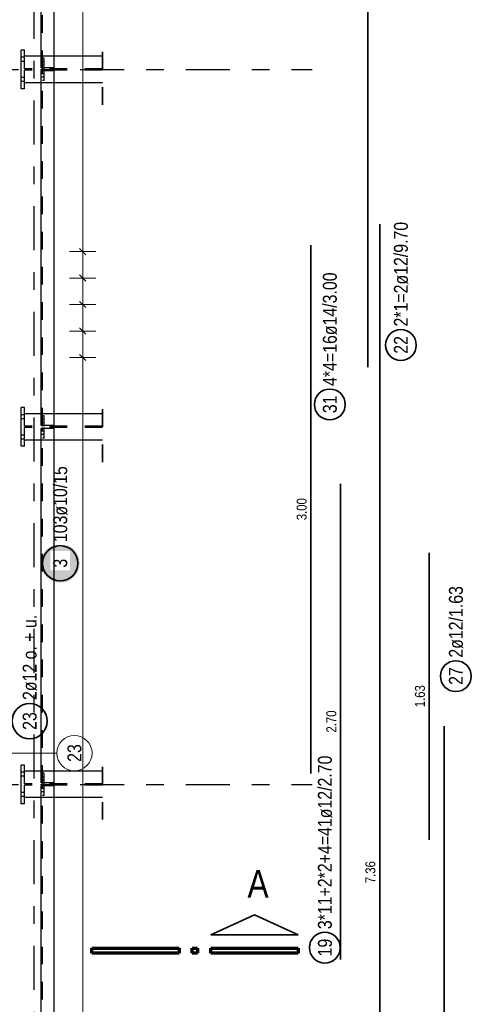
# Model space of a CAD drawing. Header units: millimetres. Extents: x -7.9 to 38.5, y -8.4 to 24.5.
# Tile 12 of 37: x 18 to 20.6, y 4.7 to 10.3. Entities that reach past the tile are written whole.
import ezdxf

# ---------------------------------------------------------------- set-up
doc = ezdxf.new("R2010")
doc.units = ezdxf.units.MM
doc.linetypes.add('DASHDOTX2', pattern=[2, 1, -0.5, 0, -0.5])
doc.linetypes.add('HIDDEN', pattern=[0.375, 0.25, -0.125])
doc.layers.add('Achsen', color=7, linetype='Continuous', lineweight=20)
doc.styles.add('Arial Narrow', font='ARIALN.TTF')

msp = doc.modelspace()

# ---------------------------------------------------------------- hatches: boundary and pattern name
at = {"lineweight": 25, "true_color": 0xffffff}
msp.add_hatch(color=7, dxfattribs=at).paths.add_polyline_path([(18.357443, 7.20239), (18.357376, 7.206229), (18.357176, 7.210063), (18.356841, 7.213888), (18.356373, 7.217699), (18.355772, 7.221491), (18.35504, 7.22526), (18.354176, 7.229001), (18.353182, 7.23271), (18.35206, 7.236382), (18.35081, 7.240012), (18.349434, 7.243597), (18.347933, 7.247131), (18.346311, 7.250611), (18.344568, 7.254032), (18.342706, 7.25739), (18.340729, 7.260681), (18.338638, 7.263901), (18.336435, 7.267046), (18.334125, 7.270113), (18.331708, 7.273097), (18.329189, 7.275994), (18.326571, 7.278803), (18.323856, 7.281517), (18.321048, 7.284136), (18.31815, 7.286655), (18.315166, 7.289071), (18.3121, 7.291382), (18.308955, 7.293584), (18.305735, 7.295675), (18.302443, 7.297653), (18.299085, 7.299514), (18.295664, 7.301257), (18.292185, 7.30288), (18.28865, 7.30438), (18.285066, 7.305756), (18.281435, 7.307006), (18.277764, 7.308129), (18.274055, 7.309123), (18.270314, 7.309986), (18.266545, 7.310719), (18.262753, 7.31132), (18.258942, 7.311787), (18.255117, 7.312122), (18.251282, 7.312323), (18.247443, 7.31239), (18.243605, 7.312323), (18.23977, 7.312122), (18.235945, 7.311787), (18.232134, 7.31132), (18.228342, 7.310719), (18.224573, 7.309986), (18.220832, 7.309123), (18.217123, 7.308129), (18.213452, 7.307006), (18.209821, 7.305756), (18.206237, 7.30438), (18.202702, 7.30288), (18.199223, 7.301257), (18.195802, 7.299514), (18.192443, 7.297653), (18.189152, 7.295675), (18.185932, 7.293584), (18.182787, 7.291382), (18.179721, 7.289071), (18.176737, 7.286655), (18.173839, 7.284136), (18.171031, 7.281517), (18.168316, 7.278803), (18.165698, 7.275994), (18.163179, 7.273097), (18.160762, 7.270113), (18.158452, 7.267046), (18.156249, 7.263901), (18.154158, 7.260681), (18.152181, 7.25739), (18.150319, 7.254032), (18.148576, 7.250611), (18.146953, 7.247131), (18.145453, 7.243597), (18.144077, 7.240012), (18.142827, 7.236382), (18.141705, 7.23271), (18.140711, 7.229001), (18.139847, 7.22526), (18.139115, 7.221491), (18.138514, 7.217699), (18.138046, 7.213888), (18.137711, 7.210063), (18.137511, 7.206229), (18.137443, 7.20239), (18.137511, 7.198551), (18.137711, 7.194717), (18.138046, 7.190892), (18.138514, 7.187081), (18.139115, 7.183289), (18.139847, 7.17952), (18.140711, 7.175779), (18.141705, 7.17207), (18.142827, 7.168398), (18.144077, 7.164768), (18.145453, 7.161183), (18.146953, 7.157649), (18.148576, 7.154169), (18.150319, 7.150748), (18.152181, 7.14739), (18.154158, 7.144099), (18.156249, 7.140879), (18.158452, 7.137734), (18.160762, 7.134667), (18.163179, 7.131683), (18.165698, 7.128786), (18.168316, 7.125978), (18.171031, 7.123263), (18.173839, 7.120644), (18.176737, 7.118125), (18.179721, 7.115709), (18.182787, 7.113398), (18.185932, 7.111196), (18.189152, 7.109105), (18.192443, 7.107127), (18.195802, 7.105266), (18.199223, 7.103523), (18.202702, 7.1019), (18.206237, 7.1004), (18.209821, 7.099024), (18.213452, 7.097774), (18.217123, 7.096651), (18.220832, 7.095658), (18.224573, 7.094794), (18.228342, 7.094061), (18.232134, 7.093461), (18.235945, 7.092993), (18.23977, 7.092658), (18.243605, 7.092457), (18.247443, 7.09239), (18.251282, 7.092457), (18.255117, 7.092658), (18.258942, 7.092993), (18.262753, 7.093461), (18.266545, 7.094061), (18.270314, 7.094794), (18.274055, 7.095658), (18.277764, 7.096651), (18.281435, 7.097774), (18.285066, 7.099024), (18.28865, 7.1004), (18.292185, 7.1019), (18.295664, 7.103523), (18.299085, 7.105266), (18.302443, 7.107127), (18.305735, 7.109105), (18.308955, 7.111196), (18.3121, 7.113398), (18.315166, 7.115709), (18.31815, 7.118125), (18.321048, 7.120644), (18.323856, 7.123263), (18.326571, 7.125978), (18.329189, 7.128786), (18.331708, 7.131683), (18.334125, 7.134667), (18.336435, 7.137734), (18.338638, 7.140879), (18.340729, 7.144099), (18.342706, 7.14739), (18.344568, 7.150748), (18.346311, 7.154169), (18.347933, 7.157649), (18.349434, 7.161183), (18.35081, 7.164768), (18.35206, 7.168398), (18.353182, 7.17207), (18.354176, 7.175779), (18.35504, 7.17952), (18.355772, 7.183289), (18.356373, 7.187081), (18.356841, 7.190892), (18.357176, 7.194717)])

# ---------------------------------------------------------------- linework, layer by layer
at = {"color": 2, "linetype": 'Continuous', "lineweight": 35}
for p, q in [((19.992916, 8.316521), (19.992916, 18.016521)), ((20.060534, 2.127336), (20.060534, 9.127336)), ((19.670439, 6.008594), (19.670439, 9.008594)), ((19.838941, 7.652985), (19.838941, 4.952985)), ((20.341723, 7.261553), (20.341723, 5.631553)), ((20.425522, 6.276544), (20.425523, 1.776544)), ((19.102199, 5.092565), (19.349703, 5.205064)), ((19.349703, 5.205064), (19.597194, 5.092565)), ((19.597194, 5.092565), (19.102199, 5.092565))]:
    msp.add_line(p, q, dxfattribs=at)
at = {"color": 5, "linetype": 'Continuous', "lineweight": 18}
for p, q in [((18.375, 1.601544), (18.375, 16.945033)), ((18.3, 8.972436), (18.45, 8.972436)), ((18.3, 8.822009), (18.45, 8.822009)), ((18.3, 8.671583), (18.45, 8.671583)), ((18.3, 8.521157), (18.45, 8.521157)), ((18.3, 8.37073), (18.45, 8.37073))]:
    msp.add_line(p, q, dxfattribs=at)
at = {"color": 3, "linetype": 'HIDDEN', "lineweight": 25, "ltscale": 0.25}
for p, q in [((18.14728, 10.015094), (18.14728, 12.027994)), ((18.044975, 10.075533), (18.024975, 10.075533)), ((18.044975, 10.075533), (18.024975, 10.075533)), ((18.044975, 10.010094), (18.044975, 10.081544)), ((18.13878, 10.015094), (18.13878, 10.081544)), ((18.15728, 10.070094), (18.14728, 10.070094)), ((18.15728, 10.010094), (18.15728, 10.070094)), ((18.21378, 10.015094), (18.21378, 10.081544)), ((18.044975, 10.052533), (18.024975, 10.052533)), ((18.044975, 10.052533), (18.024975, 10.052533)), ((18.487445, 10.010094), (18.044975, 10.010094)), ((18.147281, 10.049594), (18.138781, 10.049594)), ((18.147281, 10.030594), (18.138781, 10.030594)), ((18.213781, 10.015094), (18.138781, 10.015094)), ((18.14728, 10.010094), (18.14728, 10.015094)), ((18.15728, 10.049594), (18.147281, 10.049594)), ((18.15728, 10.030594), (18.147281, 10.030594)), ((18.044975, 9.960533), (18.024975, 9.960533)), ((18.044975, 9.960533), (18.024975, 9.960533)), ((18.044975, 9.931544), (18.044975, 10.002994)), ((18.487445, 10.002994), (18.044975, 10.002994)), ((18.13878, 9.931544), (18.13878, 9.997994)), ((18.213781, 9.997994), (18.138781, 9.997994)), ((18.147281, 9.982494), (18.138781, 9.982494)), ((18.147281, 9.963494), (18.138781, 9.963494)), ((18.14728, 9.997994), (18.14728, 10.002994)), ((18.14728, 7.985094), (18.14728, 9.997994)), ((18.15728, 9.982494), (18.147281, 9.982494)), ((18.15728, 9.963494), (18.147281, 9.963494)), ((18.15728, 9.942994), (18.15728, 10.002994)), ((18.21378, 9.931544), (18.21378, 9.997994)), ((18.044975, 9.937533), (18.024975, 9.937533)), ((18.044975, 9.937533), (18.024975, 9.937533)), ((18.15728, 9.942994), (18.14728, 9.942994)), ((18.044975, 7.980094), (18.044975, 8.051544)), ((18.13878, 7.985094), (18.13878, 8.051544)), ((18.21378, 7.985094), (18.21378, 8.051544)), ((18.044975, 8.045533), (18.024975, 8.045533)), ((18.044975, 8.045533), (18.024975, 8.045533)), ((18.044975, 8.022533), (18.024975, 8.022533)), ((18.044975, 8.022533), (18.024975, 8.022533)), ((18.147281, 8.019594), (18.138781, 8.019594)), ((18.147281, 8.000594), (18.138781, 8.000594)), ((18.15728, 8.040094), (18.14728, 8.040094)), ((18.15728, 8.019594), (18.147281, 8.019594)), ((18.15728, 8.000594), (18.147281, 8.000594)), ((18.15728, 7.980094), (18.15728, 8.040094)), ((18.487445, 7.980094), (18.044975, 7.980094)), ((18.044975, 7.901544), (18.044975, 7.972994)), ((18.487445, 7.972994), (18.044975, 7.972994)), ((18.13878, 7.901544), (18.13878, 7.967994)), ((18.213781, 7.985094), (18.138781, 7.985094)), ((18.213781, 7.967994), (18.138781, 7.967994)), ((18.147281, 7.952494), (18.138781, 7.952494)), ((18.14728, 7.980094), (18.14728, 7.985094)), ((18.14728, 7.967994), (18.14728, 7.972994)), ((18.14728, 5.955094), (18.14728, 7.967994)), ((18.15728, 7.952494), (18.147281, 7.952494)), ((18.15728, 7.912994), (18.15728, 7.972994)), ((18.21378, 7.901544), (18.21378, 7.967994)), ((18.044975, 7.930533), (18.024975, 7.930533)), ((18.044975, 7.930533), (18.024975, 7.930533)), ((18.044975, 7.907533), (18.024975, 7.907533)), ((18.044975, 7.907533), (18.024975, 7.907533)), ((18.147281, 7.933494), (18.138781, 7.933494)), ((18.15728, 7.912994), (18.14728, 7.912994)), ((18.15728, 7.933494), (18.147281, 7.933494)), ((18.044975, 6.015533), (18.024975, 6.015533)), ((18.044975, 6.015533), (18.024975, 6.015533)), ((18.044975, 5.992533), (18.024975, 5.992533)), ((18.044975, 5.992533), (18.024975, 5.992533)), ((18.044975, 5.950094), (18.044975, 6.021544)), ((18.13878, 5.955094), (18.13878, 6.021544)), ((18.147281, 5.989594), (18.138781, 5.989594)), ((18.15728, 6.010094), (18.14728, 6.010094)), ((18.15728, 5.989594), (18.147281, 5.989594)), ((18.15728, 5.950094), (18.15728, 6.010094)), ((18.21378, 5.955094), (18.21378, 6.021544)), ((18.487445, 5.950094), (18.044975, 5.950094)), ((18.044975, 5.871544), (18.044975, 5.942994)), ((18.487445, 5.942994), (18.044975, 5.942994)), ((18.13878, 5.871544), (18.13878, 5.937994)), ((18.147281, 5.970594), (18.138781, 5.970594)), ((18.213781, 5.955094), (18.138781, 5.955094)), ((18.213781, 5.937994), (18.138781, 5.937994)), ((18.14728, 5.950094), (18.14728, 5.955094)), ((18.14728, 5.937994), (18.14728, 5.942994)), ((18.14728, 3.925094), (18.14728, 5.937994)), ((18.15728, 5.970594), (18.147281, 5.970594)), ((18.15728, 5.882994), (18.15728, 5.942994)), ((18.21378, 5.871544), (18.21378, 5.937994)), ((18.044975, 5.900533), (18.024975, 5.900533)), ((18.044975, 5.900533), (18.024975, 5.900533)), ((18.044975, 5.877533), (18.024975, 5.877533)), ((18.044975, 5.877533), (18.024975, 5.877533)), ((18.147281, 5.922494), (18.138781, 5.922494)), ((18.147281, 5.903494), (18.138781, 5.903494)), ((18.15728, 5.882994), (18.14728, 5.882994)), ((18.15728, 5.922494), (18.147281, 5.922494)), ((18.15728, 5.903494), (18.147281, 5.903494))]:
    msp.add_line(p, q, dxfattribs=at)
at = {"color": 3, "linetype": 'Continuous', "lineweight": 25}
for p, q in [((18.13878, 10.081544), (18.13878, 11.961544)), ((18.21378, 10.081544), (18.21378, 11.961544)), ((18.024975, 9.896544), (18.024975, 10.116544)), ((18.044975, 10.116544), (18.024975, 10.116544)), ((18.044975, 10.081544), (18.044975, 10.116544)), ((18.487445, 10.081544), (18.044975, 10.081544)), ((18.044975, 9.896544), (18.044975, 9.931544)), ((18.487445, 9.931544), (18.044975, 9.931544)), ((18.13878, 8.051544), (18.13878, 9.931544)), ((18.21378, 8.051544), (18.21378, 9.931544)), ((18.044975, 9.896544), (18.024975, 9.896544)), ((18.357322, 8.990113), (18.392678, 8.954758)), ((18.357322, 8.839687), (18.392678, 8.804332)), ((18.357322, 8.689261), (18.392678, 8.653905)), ((18.357322, 8.538834), (18.392678, 8.503479)), ((18.357322, 8.388408), (18.392678, 8.353053)), ((18.024975, 7.866544), (18.024975, 8.086544)), ((18.044975, 8.086544), (18.024975, 8.086544)), ((18.044975, 8.051544), (18.044975, 8.086544)), ((18.487445, 8.051544), (18.044975, 8.051544)), ((18.044975, 7.866544), (18.044975, 7.901544)), ((18.487445, 7.901544), (18.044975, 7.901544)), ((18.13878, 6.021544), (18.13878, 7.901544)), ((18.044975, 7.866544), (18.024975, 7.866544)), ((18.024975, 5.836544), (18.024975, 6.056544)), ((18.044975, 6.056544), (18.024975, 6.056544)), ((18.044975, 6.021544), (18.044975, 6.056544)), ((18.487445, 6.021544), (18.044975, 6.021544)), ((18.044975, 5.836544), (18.044975, 5.871544)), ((18.487445, 5.871544), (18.044975, 5.871544)), ((18.13878, 3.991544), (18.13878, 5.871544)), ((18.21378, 3.991544), (18.21378, 5.871544)), ((18.044975, 5.836544), (18.024975, 5.836544))]:
    msp.add_line(p, q, dxfattribs=at)
at = {"color": 2, "linetype": 'HIDDEN', "lineweight": 35, "ltscale": 0.25}
for p, q in [((18.487445, 9.806544), (18.487445, 10.206544)), ((18.487445, 7.776544), (18.487445, 8.176544)), ((18.487445, 5.746544), (18.487445, 6.146544))]:
    msp.add_line(p, q, dxfattribs=at)
at = {"color": 1, "linetype": 'Continuous', "lineweight": 70}
for p, q in [((18.427198, 4.98756), (18.427198, 5.017564)), ((18.427198, 5.017564), (18.922193, 5.017564)), ((18.922193, 4.98756), (18.427198, 4.98756)), ((18.922193, 5.017564), (18.922193, 4.98756)), ((18.997194, 4.98756), (18.997194, 5.017564)), ((18.997194, 5.017564), (19.0272, 5.017564)), ((19.0272, 4.98756), (18.997194, 4.98756)), ((19.0272, 5.017564), (19.0272, 4.98756)), ((19.102199, 4.98756), (19.102199, 5.017564)), ((19.102199, 5.017564), (19.597194, 5.017564)), ((19.597194, 4.98756), (19.102199, 4.98756)), ((19.597194, 5.017564), (19.597194, 4.98756))]:
    msp.add_line(p, q, dxfattribs=at)
at = {"color": 2, "linetype": 'Continuous', "lineweight": 35}
for centre, radius in [((20.180692, 8.441772), 0.0875), ((19.777364, 8.104319), 0.0875), ((18.247443, 7.20239), 0.1), ((20.492705, 6.561254), 0.0875), ((18.07392, 6.305853), 0.1), ((19.749285, 5.019547), 0.0875)]:
    msp.add_circle(centre, radius, dxfattribs=at)
at = {"layer": 'Achsen', "color": 3, "linetype": 'DASHDOTX2', "lineweight": 25, "ltscale": 0.25}
for p, q in [((18.099969, 0.580289), (18.099969, 19.628283)), ((2.160322, 10.006548), (19.677826, 10.006548)), ((2.160322, 5.946548), (19.677826, 5.946548))]:
    msp.add_line(p, q, dxfattribs=at)
at = {"layer": 'Achsen', "color": 9, "linetype": 'Continuous', "lineweight": 0}
msp.add_line((18.228086, 6.124099), (17.830275, 6.124099), dxfattribs=at)
msp.add_circle((18.328086, 6.124099), 0.1, dxfattribs=at)

# ---------------------------------------------------------------- texts
at = {"color": 2, "lineweight": 35, "char_height": 0.07875, "attachment_point": 1, "rotation": 90, "line_spacing_factor": 0.9, "style": 'Arial Narrow'}
for s, insert in [('2*1=2ø12/9.70', (20.141317, 8.546772)), ('4*4=16ø14/3.00', (19.737989, 8.209319)), ('22', (20.141317, 8.392159)), ('31', (19.737989, 8.054706)), ('2ø12/1.63', (20.45333, 6.666254)), ('2ø12 o. + u.', (18.034545, 6.425853)), ('27', (20.45333, 6.511642)), ('23', (18.034545, 6.25624)), ('3*11+2*2+4=41ø12/2.70', (19.70991, 5.124547)), ('19', (19.70991, 4.969934))]:
    msp.add_mtext(s, dxfattribs=dict(at, insert=insert))
at = {"color": 3, "lineweight": 25, "char_height": 0.05625, "attachment_point": 1, "rotation": 90, "line_spacing_factor": 0.9, "style": 'Arial Narrow'}
for s, insert in [('3.00', (19.589189, 7.446719)), ('1.63', (20.260473, 6.384678)), ('2.70', (19.757691, 6.24111)), ('7.36', (19.979284, 5.385461))]:
    msp.add_mtext(s, dxfattribs=dict(at, insert=insert))
at = {"layer": 'Achsen', "color": 1, "lineweight": 70, "style": 'Arial Narrow'}
msp.add_text('A', height=0.1575, dxfattribs=at).set_placement((19.309969, 5.303029))
at = {"layer": 'Achsen', "color": 9, "lineweight": 0, "insert": (18.288711, 6.074486), "char_height": 0.07875, "attachment_point": 1, "rotation": 90, "line_spacing_factor": 0.9, "style": 'Arial Narrow'}
msp.add_mtext('23', dxfattribs=at)

# ---------------------------------------------------------------- next in the draw order: texts
at = {"color": 2, "lineweight": 35, "char_height": 0.07875, "attachment_point": 1, "rotation": 90, "line_spacing_factor": 0.9, "style": 'Arial Narrow', "bg_fill": 3, "box_fill_scale": 1.2, "bg_fill_color": 256, "bg_fill_true_color": 13158600, "bg_fill_transparency": 0}
for s, insert in [('103ø10/15', (18.208068, 7.32239)), ('3', (18.208068, 7.177584))]:
    msp.add_mtext(s, dxfattribs=dict(at, insert=insert))

# ---------------------------------------------------------------- next in the draw order: linework, layer by layer
at = {"color": 3, "linetype": 'Continuous', "lineweight": 25}
msp.add_line((18.21378, 6.021544), (18.21378, 7.901544), dxfattribs=at)

doc.saveas('drawing.dxf')
